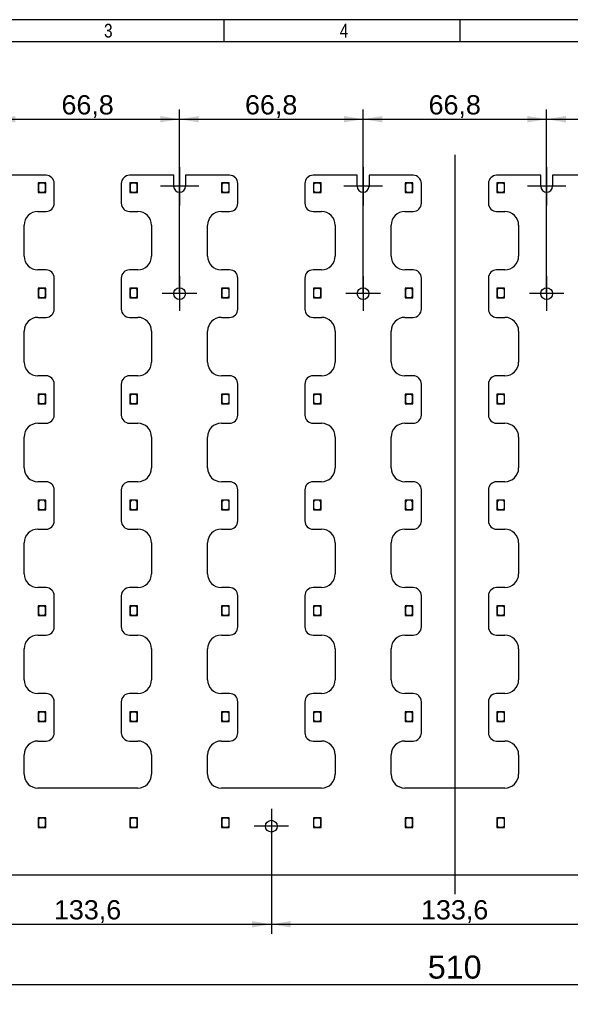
# Model space of a CAD drawing. Header units: millimetres. Extents: x 16 to 406, y 5 to 285.
# Tile 4 of 8: x 111 to 211, y 105 to 285. Entities that reach past the tile are written whole.
import ezdxf
from ezdxf.enums import TextEntityAlignment as Align
from ezdxf.lldxf.tags import DXFTag

# ---------------------------------------------------------------- set-up
doc = ezdxf.new("R2010")
doc.units = ezdxf.units.MM
for name, color, linetype in [('10', 7, 'Continuous'), ('Default', 7, 'Continuous'), ('RECLED_510X255MM', 7, 'Continuous')]:
    doc.layers.add(name, color=color, linetype=linetype)
doc.styles.add('SEACAD_Arial', font='arial.ttf')
tags = doc.linetypes.add('CENTER2', pattern=[28.575, 19.05, -3.175, 3.175, -3.175]).pattern_tags.tags
tags[10:11] = [DXFTag(74, 4), DXFTag(75, 0), DXFTag(340, '0'), DXFTag(46, 0.0), DXFTag(50, 0.0), DXFTag(44, 0.0), DXFTag(45, 0.0)]
tags[8:9] = [DXFTag(74, 4), DXFTag(75, 0), DXFTag(340, '0'), DXFTag(46, 0.0), DXFTag(50, 0.0), DXFTag(44, 0.0), DXFTag(45, 0.0)]
tags[6:7] = [DXFTag(74, 4), DXFTag(75, 0), DXFTag(340, '0'), DXFTag(46, 0.0), DXFTag(50, 0.0), DXFTag(44, 0.0), DXFTag(45, 0.0)]
tags[4:5] = [DXFTag(74, 4), DXFTag(75, 0), DXFTag(340, '0'), DXFTag(46, 0.0), DXFTag(50, 0.0), DXFTag(44, 0.0), DXFTag(45, 0.0)]
doc.dimstyles.new('ISO', dxfattribs={"dimtxt": 3.5, "dimasz": 3.5, "dimexe": 1.75, "dimexo": 0, "dimgap": 0.875, "dimtad": 1, "dimlfac": 2, "dimtxsty": 'SEACAD_Arial', "dimblk1": '_SE_FILLED', "dimblk2": '_SE_FILLED', "dimsah": 1, "dimcen": 1.75, "dimadec": 0, "dimazin": 0, "dimtfac": 0.5, "dimtdec": 3, "dimtmove": 0, "dimatfit": 3, "dimfxl": 1, "dimarcsym": 0})

# ---------------------------------------------------------------- blocks, each defined once
blk = doc.blocks.new('SEANNOT_GROUP2')
at = {"layer": 'Default', "color": 7, "linetype": 'CENTER2'}
for p, q in [((140.19, 257.76), (140.19, 250.76)), ((143.69, 254.26), (136.69, 254.26))]:
    blk.add_line(p, q, dxfattribs=at)
blk = doc.blocks.new('SEANNOT_GROUP3')
at = {"layer": 'Default', "color": 7, "linetype": 'CENTER2'}
for p, q in [((173.59, 257.76), (173.59, 250.76)), ((177.09, 254.26), (170.09, 254.26))]:
    blk.add_line(p, q, dxfattribs=at)
blk = doc.blocks.new('SEANNOT_GROUP4')
at = {"layer": 'Default', "color": 7, "linetype": 'CENTER2'}
for p, q in [((206.99, 257.76), (206.99, 250.76)), ((210.49, 254.26), (203.49, 254.26))]:
    blk.add_line(p, q, dxfattribs=at)
blk = doc.blocks.new('SEANNOT_GROUP9')
at = {"layer": 'Default', "color": 7, "linetype": 'CENTER2'}
for p, q in [((156.89, 140.99), (156.89, 134.69)), ((160.04, 137.84), (153.74, 137.84))]:
    blk.add_line(p, q, dxfattribs=at)
blk = doc.blocks.new('SEANNOT_GROUP15')
at = {"layer": 'Default', "color": 7, "linetype": 'CENTER2'}
for p, q in [((206.99, 237.89), (206.99, 231.59)), ((210.14, 234.74), (203.84, 234.74))]:
    blk.add_line(p, q, dxfattribs=at)
blk = doc.blocks.new('SEANNOT_GROUP16')
at = {"layer": 'Default', "color": 7, "linetype": 'CENTER2'}
for p, q in [((173.59, 237.89), (173.59, 231.59)), ((176.74, 234.74), (170.44, 234.74))]:
    blk.add_line(p, q, dxfattribs=at)
blk = doc.blocks.new('SEANNOT_GROUP17')
at = {"layer": 'Default', "color": 7, "linetype": 'CENTER2'}
for p, q in [((140.19, 237.89), (140.19, 231.59)), ((143.34, 234.74), (137.04, 234.74))]:
    blk.add_line(p, q, dxfattribs=at)
blk = doc.blocks.new('SEANNOT_GROUP20')
at = {"layer": 'Default', "color": 7, "linetype": 'CENTER2'}
blk.add_line((190.29, 260), (190.29, 125.48), dxfattribs=at)
blk = doc.blocks.new('SE1')
at = {"layer": 'RECLED_510X255MM', "color": 7, "linetype": 'Continuous'}
for p, q in [((115.89, 256.26), (107.87, 256.26)), ((139.12, 256.26), (131.09, 256.26)), ((139.12, 254.26), (139.12, 256.26)), ((149.29, 256.26), (141.27, 256.26)), ((141.27, 256.26), (141.27, 254.26)), ((172.52, 256.26), (164.49, 256.26)), ((172.52, 254.26), (172.52, 256.26)), ((182.69, 256.26), (174.67, 256.26)), ((174.67, 256.26), (174.67, 254.26)), ((205.92, 256.26), (197.89, 256.26)), ((205.92, 254.26), (205.92, 256.26)), ((216.09, 256.26), (208.07, 256.26)), ((208.07, 256.26), (208.07, 254.26)), ((114.69, 254.89), (114.44, 254.89)), ((114.44, 254.89), (114.44, 254.64)), ((114.44, 254.64), (114.69, 254.89)), ((114.44, 254.64), (114.44, 253.14)), ((114.74, 254.84), (114.49, 254.59)), ((114.49, 254.59), (114.49, 253.44)), ((115.84, 254.89), (114.69, 254.89)), ((115.54, 254.84), (114.74, 254.84)), ((115.79, 254.59), (115.54, 254.84)), ((115.79, 253.44), (115.79, 254.59)), ((115.84, 253.14), (115.84, 254.89)), ((117.39, 251.19), (117.39, 254.76)), ((129.59, 254.76), (129.59, 251.19)), ((131.39, 254.89), (131.14, 254.89)), ((131.14, 254.89), (131.14, 254.64)), ((131.14, 254.64), (131.39, 254.89)), ((131.14, 254.64), (131.14, 253.14)), ((131.44, 254.84), (131.19, 254.59)), ((131.19, 254.59), (131.19, 253.44)), ((132.54, 254.89), (131.39, 254.89)), ((132.24, 254.84), (131.44, 254.84)), ((132.49, 254.59), (132.24, 254.84)), ((132.49, 253.44), (132.49, 254.59)), ((132.54, 253.14), (132.54, 254.89)), ((148.09, 254.89), (147.84, 254.89)), ((147.84, 254.89), (147.84, 254.64)), ((147.84, 254.64), (148.09, 254.89)), ((147.84, 254.64), (147.84, 253.14)), ((148.14, 254.84), (147.89, 254.59)), ((147.89, 254.59), (147.89, 253.44)), ((149.24, 254.89), (148.09, 254.89)), ((148.94, 254.84), (148.14, 254.84)), ((149.19, 254.59), (148.94, 254.84)), ((149.19, 253.44), (149.19, 254.59)), ((149.24, 253.14), (149.24, 254.89)), ((150.79, 251.19), (150.79, 254.76)), ((162.99, 254.76), (162.99, 251.19)), ((164.79, 254.89), (164.54, 254.89)), ((164.54, 254.89), (164.54, 254.64)), ((164.54, 254.64), (164.79, 254.89)), ((164.54, 254.64), (164.54, 253.14)), ((164.84, 254.84), (164.59, 254.59)), ((164.59, 254.59), (164.59, 253.44)), ((165.94, 254.89), (164.79, 254.89)), ((165.64, 254.84), (164.84, 254.84)), ((165.89, 254.59), (165.64, 254.84)), ((165.89, 253.44), (165.89, 254.59)), ((165.94, 253.14), (165.94, 254.89)), ((181.49, 254.89), (181.24, 254.89)), ((181.24, 254.89), (181.24, 254.64)), ((181.24, 254.64), (181.49, 254.89)), ((181.24, 254.64), (181.24, 253.14)), ((181.54, 254.84), (181.29, 254.59)), ((181.29, 254.59), (181.29, 253.44)), ((182.64, 254.89), (181.49, 254.89)), ((182.34, 254.84), (181.54, 254.84)), ((182.59, 254.59), (182.34, 254.84)), ((182.59, 253.44), (182.59, 254.59)), ((182.64, 253.14), (182.64, 254.89)), ((184.19, 251.19), (184.19, 254.76)), ((196.39, 254.76), (196.39, 251.19)), ((198.19, 254.89), (197.94, 254.89)), ((197.94, 254.89), (197.94, 254.64)), ((197.94, 254.64), (198.19, 254.89)), ((197.94, 254.64), (197.94, 253.14)), ((198.24, 254.84), (197.99, 254.59)), ((197.99, 254.59), (197.99, 253.44)), ((199.34, 254.89), (198.19, 254.89)), ((199.04, 254.84), (198.24, 254.84)), ((199.29, 254.59), (199.04, 254.84)), ((199.29, 253.44), (199.29, 254.59)), ((199.34, 253.14), (199.34, 254.89)), ((114.44, 253.14), (115.84, 253.14)), ((114.49, 253.44), (114.74, 253.19)), ((114.74, 253.19), (115.54, 253.19)), ((115.54, 253.19), (115.79, 253.44)), ((131.14, 253.14), (132.54, 253.14)), ((131.19, 253.44), (131.44, 253.19)), ((131.44, 253.19), (132.24, 253.19)), ((132.24, 253.19), (132.49, 253.44)), ((147.84, 253.14), (149.24, 253.14)), ((147.89, 253.44), (148.14, 253.19)), ((148.14, 253.19), (148.94, 253.19)), ((148.94, 253.19), (149.19, 253.44)), ((164.54, 253.14), (165.94, 253.14)), ((164.59, 253.44), (164.84, 253.19)), ((164.84, 253.19), (165.64, 253.19)), ((165.64, 253.19), (165.89, 253.44)), ((181.24, 253.14), (182.64, 253.14)), ((181.29, 253.44), (181.54, 253.19)), ((181.54, 253.19), (182.34, 253.19)), ((182.34, 253.19), (182.59, 253.44)), ((197.94, 253.14), (199.34, 253.14)), ((197.99, 253.44), (198.24, 253.19)), ((198.24, 253.19), (199.04, 253.19)), ((199.04, 253.19), (199.29, 253.44)), ((114.39, 249.69), (115.89, 249.69)), ((131.09, 249.69), (132.59, 249.69)), ((147.79, 249.69), (149.29, 249.69)), ((164.49, 249.69), (165.99, 249.69)), ((181.19, 249.69), (182.69, 249.69)), ((197.89, 249.69), (199.39, 249.69)), ((111.89, 241.56), (111.89, 247.19)), ((135.09, 247.19), (135.09, 241.56)), ((145.29, 241.56), (145.29, 247.19)), ((168.49, 247.19), (168.49, 241.56)), ((178.69, 241.56), (178.69, 247.19)), ((201.89, 247.19), (201.89, 241.56)), ((115.89, 239.06), (114.39, 239.06)), ((132.59, 239.06), (131.09, 239.06)), ((149.29, 239.06), (147.79, 239.06)), ((165.99, 239.06), (164.49, 239.06)), ((182.69, 239.06), (181.19, 239.06)), ((199.39, 239.06), (197.89, 239.06)), ((117.39, 231.92), (117.39, 237.56)), ((129.59, 237.56), (129.59, 231.92)), ((150.79, 231.92), (150.79, 237.56)), ((162.99, 237.56), (162.99, 231.92)), ((184.19, 231.92), (184.19, 237.56)), ((196.39, 237.56), (196.39, 231.92)), ((114.69, 235.72), (114.44, 235.72)), ((114.44, 235.72), (114.44, 235.47)), ((114.44, 235.47), (114.69, 235.72)), ((114.44, 235.47), (114.44, 233.97)), ((114.74, 235.67), (114.49, 235.42)), ((114.49, 235.42), (114.49, 234.27)), ((115.84, 235.72), (114.69, 235.72)), ((115.54, 235.67), (114.74, 235.67)), ((115.79, 235.42), (115.54, 235.67)), ((115.79, 234.27), (115.79, 235.42)), ((115.84, 233.97), (115.84, 235.72)), ((131.39, 235.72), (131.14, 235.72)), ((131.14, 235.72), (131.14, 235.47)), ((131.14, 235.47), (131.39, 235.72)), ((131.14, 235.47), (131.14, 233.97)), ((131.44, 235.67), (131.19, 235.42)), ((131.19, 235.42), (131.19, 234.27)), ((132.54, 235.72), (131.39, 235.72)), ((132.24, 235.67), (131.44, 235.67)), ((132.49, 235.42), (132.24, 235.67)), ((132.49, 234.27), (132.49, 235.42)), ((132.54, 233.97), (132.54, 235.72)), ((148.09, 235.72), (147.84, 235.72)), ((147.84, 235.72), (147.84, 235.47)), ((147.84, 235.47), (148.09, 235.72)), ((147.84, 235.47), (147.84, 233.97)), ((148.14, 235.67), (147.89, 235.42)), ((147.89, 235.42), (147.89, 234.27)), ((149.24, 235.72), (148.09, 235.72)), ((148.94, 235.67), (148.14, 235.67)), ((149.19, 235.42), (148.94, 235.67)), ((149.19, 234.27), (149.19, 235.42)), ((149.24, 233.97), (149.24, 235.72)), ((164.79, 235.72), (164.54, 235.72)), ((164.54, 235.72), (164.54, 235.47)), ((164.54, 235.47), (164.79, 235.72)), ((164.54, 235.47), (164.54, 233.97)), ((164.84, 235.67), (164.59, 235.42)), ((164.59, 235.42), (164.59, 234.27)), ((165.94, 235.72), (164.79, 235.72)), ((165.64, 235.67), (164.84, 235.67)), ((165.89, 235.42), (165.64, 235.67)), ((165.89, 234.27), (165.89, 235.42)), ((165.94, 233.97), (165.94, 235.72)), ((181.49, 235.72), (181.24, 235.72)), ((181.24, 235.72), (181.24, 235.47)), ((181.24, 235.47), (181.49, 235.72)), ((181.24, 235.47), (181.24, 233.97)), ((181.54, 235.67), (181.29, 235.42)), ((181.29, 235.42), (181.29, 234.27)), ((182.64, 235.72), (181.49, 235.72)), ((182.34, 235.67), (181.54, 235.67)), ((182.59, 235.42), (182.34, 235.67)), ((182.59, 234.27), (182.59, 235.42)), ((182.64, 233.97), (182.64, 235.72)), ((198.19, 235.72), (197.94, 235.72)), ((197.94, 235.72), (197.94, 235.47)), ((197.94, 235.47), (198.19, 235.72)), ((197.94, 235.47), (197.94, 233.97)), ((198.24, 235.67), (197.99, 235.42)), ((197.99, 235.42), (197.99, 234.27)), ((199.34, 235.72), (198.19, 235.72)), ((199.04, 235.67), (198.24, 235.67)), ((199.29, 235.42), (199.04, 235.67)), ((199.29, 234.27), (199.29, 235.42)), ((199.34, 233.97), (199.34, 235.72)), ((114.44, 233.97), (115.84, 233.97)), ((114.49, 234.27), (114.74, 234.02)), ((114.74, 234.02), (115.54, 234.02)), ((115.54, 234.02), (115.79, 234.27)), ((131.14, 233.97), (132.54, 233.97)), ((131.19, 234.27), (131.44, 234.02)), ((131.44, 234.02), (132.24, 234.02)), ((132.24, 234.02), (132.49, 234.27)), ((147.84, 233.97), (149.24, 233.97)), ((147.89, 234.27), (148.14, 234.02)), ((148.14, 234.02), (148.94, 234.02)), ((148.94, 234.02), (149.19, 234.27)), ((164.54, 233.97), (165.94, 233.97)), ((164.59, 234.27), (164.84, 234.02)), ((164.84, 234.02), (165.64, 234.02)), ((165.64, 234.02), (165.89, 234.27)), ((181.24, 233.97), (182.64, 233.97)), ((181.29, 234.27), (181.54, 234.02)), ((181.54, 234.02), (182.34, 234.02)), ((182.34, 234.02), (182.59, 234.27)), ((197.94, 233.97), (199.34, 233.97)), ((197.99, 234.27), (198.24, 234.02)), ((198.24, 234.02), (199.04, 234.02)), ((199.04, 234.02), (199.29, 234.27)), ((114.39, 230.42), (115.89, 230.42)), ((131.09, 230.42), (132.59, 230.42)), ((147.79, 230.42), (149.29, 230.42)), ((164.49, 230.42), (165.99, 230.42)), ((181.19, 230.42), (182.69, 230.42)), ((197.89, 230.42), (199.39, 230.42)), ((111.89, 222.29), (111.89, 227.92)), ((135.09, 227.92), (135.09, 222.29)), ((145.29, 222.29), (145.29, 227.92)), ((168.49, 227.92), (168.49, 222.29)), ((178.69, 222.29), (178.69, 227.92)), ((201.89, 227.92), (201.89, 222.29)), ((115.89, 219.79), (114.39, 219.79)), ((132.59, 219.79), (131.09, 219.79)), ((149.29, 219.79), (147.79, 219.79)), ((165.99, 219.79), (164.49, 219.79)), ((182.69, 219.79), (181.19, 219.79)), ((199.39, 219.79), (197.89, 219.79)), ((117.39, 212.65), (117.39, 218.29)), ((129.59, 218.29), (129.59, 212.65)), ((150.79, 212.65), (150.79, 218.29)), ((162.99, 218.29), (162.99, 212.65)), ((184.19, 212.65), (184.19, 218.29)), ((196.39, 218.29), (196.39, 212.65)), ((114.69, 216.45), (114.44, 216.45)), ((114.44, 216.45), (114.44, 216.2)), ((114.44, 216.2), (114.69, 216.45)), ((114.44, 216.2), (114.44, 214.7)), ((114.74, 216.4), (114.49, 216.15)), ((114.49, 216.15), (114.49, 215)), ((114.49, 215), (114.74, 214.75)), ((115.84, 216.45), (114.69, 216.45)), ((115.54, 216.4), (114.74, 216.4)), ((115.79, 216.15), (115.54, 216.4)), ((115.54, 214.75), (115.79, 215)), ((115.79, 215), (115.79, 216.15)), ((115.84, 214.7), (115.84, 216.45)), ((131.39, 216.45), (131.14, 216.45)), ((131.14, 216.45), (131.14, 216.2)), ((131.14, 216.2), (131.39, 216.45)), ((131.14, 216.2), (131.14, 214.7)), ((131.44, 216.4), (131.19, 216.15)), ((131.19, 216.15), (131.19, 215)), ((131.19, 215), (131.44, 214.75)), ((132.54, 216.45), (131.39, 216.45)), ((132.24, 216.4), (131.44, 216.4)), ((132.49, 216.15), (132.24, 216.4)), ((132.24, 214.75), (132.49, 215)), ((132.49, 215), (132.49, 216.15)), ((132.54, 214.7), (132.54, 216.45)), ((148.09, 216.45), (147.84, 216.45)), ((147.84, 216.45), (147.84, 216.2)), ((147.84, 216.2), (148.09, 216.45)), ((147.84, 216.2), (147.84, 214.7)), ((148.14, 216.4), (147.89, 216.15)), ((147.89, 216.15), (147.89, 215)), ((147.89, 215), (148.14, 214.75)), ((149.24, 216.45), (148.09, 216.45)), ((148.94, 216.4), (148.14, 216.4)), ((149.19, 216.15), (148.94, 216.4)), ((148.94, 214.75), (149.19, 215)), ((149.19, 215), (149.19, 216.15)), ((149.24, 214.7), (149.24, 216.45)), ((164.79, 216.45), (164.54, 216.45)), ((164.54, 216.45), (164.54, 216.2)), ((164.54, 216.2), (164.79, 216.45)), ((164.54, 216.2), (164.54, 214.7)), ((164.84, 216.4), (164.59, 216.15)), ((164.59, 216.15), (164.59, 215)), ((164.59, 215), (164.84, 214.75)), ((165.94, 216.45), (164.79, 216.45)), ((165.64, 216.4), (164.84, 216.4)), ((165.89, 216.15), (165.64, 216.4)), ((165.64, 214.75), (165.89, 215)), ((165.89, 215), (165.89, 216.15)), ((165.94, 214.7), (165.94, 216.45)), ((181.49, 216.45), (181.24, 216.45)), ((181.24, 216.45), (181.24, 216.2)), ((181.24, 216.2), (181.49, 216.45)), ((181.24, 216.2), (181.24, 214.7)), ((181.54, 216.4), (181.29, 216.15)), ((181.29, 216.15), (181.29, 215)), ((181.29, 215), (181.54, 214.75)), ((182.64, 216.45), (181.49, 216.45)), ((182.34, 216.4), (181.54, 216.4)), ((182.59, 216.15), (182.34, 216.4)), ((182.34, 214.75), (182.59, 215)), ((182.59, 215), (182.59, 216.15)), ((182.64, 214.7), (182.64, 216.45)), ((198.19, 216.45), (197.94, 216.45)), ((197.94, 216.45), (197.94, 216.2)), ((197.94, 216.2), (198.19, 216.45)), ((197.94, 216.2), (197.94, 214.7)), ((198.24, 216.4), (197.99, 216.15)), ((197.99, 216.15), (197.99, 215)), ((197.99, 215), (198.24, 214.75)), ((199.34, 216.45), (198.19, 216.45)), ((199.04, 216.4), (198.24, 216.4)), ((199.29, 216.15), (199.04, 216.4)), ((199.04, 214.75), (199.29, 215)), ((199.29, 215), (199.29, 216.15)), ((199.34, 214.7), (199.34, 216.45)), ((114.44, 214.7), (115.84, 214.7)), ((114.74, 214.75), (115.54, 214.75)), ((131.14, 214.7), (132.54, 214.7)), ((131.44, 214.75), (132.24, 214.75)), ((147.84, 214.7), (149.24, 214.7)), ((148.14, 214.75), (148.94, 214.75)), ((164.54, 214.7), (165.94, 214.7)), ((164.84, 214.75), (165.64, 214.75)), ((181.24, 214.7), (182.64, 214.7)), ((181.54, 214.75), (182.34, 214.75)), ((197.94, 214.7), (199.34, 214.7)), ((198.24, 214.75), (199.04, 214.75)), ((114.39, 211.15), (115.89, 211.15)), ((131.09, 211.15), (132.59, 211.15)), ((147.79, 211.15), (149.29, 211.15)), ((164.49, 211.15), (165.99, 211.15)), ((181.19, 211.15), (182.69, 211.15)), ((197.89, 211.15), (199.39, 211.15)), ((111.89, 203.02), (111.89, 208.65)), ((135.09, 208.65), (135.09, 203.02)), ((145.29, 203.02), (145.29, 208.65)), ((168.49, 208.65), (168.49, 203.02)), ((178.69, 203.02), (178.69, 208.65)), ((201.89, 208.65), (201.89, 203.02)), ((115.89, 200.52), (114.39, 200.52)), ((117.39, 193.38), (117.39, 199.02)), ((129.59, 199.02), (129.59, 193.38)), ((132.59, 200.52), (131.09, 200.52)), ((149.29, 200.52), (147.79, 200.52)), ((150.79, 193.38), (150.79, 199.02)), ((162.99, 199.02), (162.99, 193.38)), ((165.99, 200.52), (164.49, 200.52)), ((182.69, 200.52), (181.19, 200.52)), ((184.19, 193.38), (184.19, 199.02)), ((196.39, 199.02), (196.39, 193.38)), ((199.39, 200.52), (197.89, 200.52)), ((114.69, 197.18), (114.44, 197.18)), ((114.44, 197.18), (114.44, 196.93)), ((114.44, 196.93), (114.69, 197.18)), ((114.74, 197.13), (114.49, 196.88)), ((115.84, 197.18), (114.69, 197.18)), ((115.54, 197.13), (114.74, 197.13)), ((115.79, 196.88), (115.54, 197.13)), ((115.84, 195.43), (115.84, 197.18)), ((131.39, 197.18), (131.14, 197.18)), ((131.14, 197.18), (131.14, 196.93)), ((131.14, 196.93), (131.39, 197.18)), ((131.44, 197.13), (131.19, 196.88)), ((132.54, 197.18), (131.39, 197.18)), ((132.24, 197.13), (131.44, 197.13)), ((132.49, 196.88), (132.24, 197.13)), ((132.54, 195.43), (132.54, 197.18)), ((148.09, 197.18), (147.84, 197.18)), ((147.84, 197.18), (147.84, 196.93)), ((147.84, 196.93), (148.09, 197.18)), ((148.14, 197.13), (147.89, 196.88)), ((149.24, 197.18), (148.09, 197.18)), ((148.94, 197.13), (148.14, 197.13)), ((149.19, 196.88), (148.94, 197.13)), ((149.24, 195.43), (149.24, 197.18)), ((164.79, 197.18), (164.54, 197.18)), ((164.54, 197.18), (164.54, 196.93)), ((164.54, 196.93), (164.79, 197.18)), ((164.84, 197.13), (164.59, 196.88)), ((165.94, 197.18), (164.79, 197.18)), ((165.64, 197.13), (164.84, 197.13)), ((165.89, 196.88), (165.64, 197.13)), ((165.94, 195.43), (165.94, 197.18)), ((181.49, 197.18), (181.24, 197.18)), ((181.24, 197.18), (181.24, 196.93)), ((181.24, 196.93), (181.49, 197.18)), ((181.54, 197.13), (181.29, 196.88)), ((182.64, 197.18), (181.49, 197.18)), ((182.34, 197.13), (181.54, 197.13)), ((182.59, 196.88), (182.34, 197.13)), ((182.64, 195.43), (182.64, 197.18)), ((198.19, 197.18), (197.94, 197.18)), ((197.94, 197.18), (197.94, 196.93)), ((197.94, 196.93), (198.19, 197.18)), ((198.24, 197.13), (197.99, 196.88)), ((199.34, 197.18), (198.19, 197.18)), ((199.04, 197.13), (198.24, 197.13)), ((199.29, 196.88), (199.04, 197.13)), ((199.34, 195.43), (199.34, 197.18)), ((114.44, 196.93), (114.44, 195.43)), ((114.44, 195.43), (115.84, 195.43)), ((114.49, 196.88), (114.49, 195.73)), ((114.49, 195.73), (114.74, 195.48)), ((114.74, 195.48), (115.54, 195.48)), ((115.54, 195.48), (115.79, 195.73)), ((115.79, 195.73), (115.79, 196.88)), ((131.14, 196.93), (131.14, 195.43)), ((131.14, 195.43), (132.54, 195.43)), ((131.19, 196.88), (131.19, 195.73)), ((131.19, 195.73), (131.44, 195.48)), ((131.44, 195.48), (132.24, 195.48)), ((132.24, 195.48), (132.49, 195.73)), ((132.49, 195.73), (132.49, 196.88)), ((147.84, 196.93), (147.84, 195.43)), ((147.84, 195.43), (149.24, 195.43)), ((147.89, 196.88), (147.89, 195.73)), ((147.89, 195.73), (148.14, 195.48)), ((148.14, 195.48), (148.94, 195.48)), ((148.94, 195.48), (149.19, 195.73)), ((149.19, 195.73), (149.19, 196.88)), ((164.54, 196.93), (164.54, 195.43)), ((164.54, 195.43), (165.94, 195.43)), ((164.59, 196.88), (164.59, 195.73)), ((164.59, 195.73), (164.84, 195.48)), ((164.84, 195.48), (165.64, 195.48)), ((165.64, 195.48), (165.89, 195.73)), ((165.89, 195.73), (165.89, 196.88)), ((181.24, 196.93), (181.24, 195.43)), ((181.24, 195.43), (182.64, 195.43)), ((181.29, 196.88), (181.29, 195.73)), ((181.29, 195.73), (181.54, 195.48)), ((181.54, 195.48), (182.34, 195.48)), ((182.34, 195.48), (182.59, 195.73)), ((182.59, 195.73), (182.59, 196.88)), ((197.94, 196.93), (197.94, 195.43)), ((197.94, 195.43), (199.34, 195.43)), ((197.99, 196.88), (197.99, 195.73)), ((197.99, 195.73), (198.24, 195.48)), ((198.24, 195.48), (199.04, 195.48)), ((199.04, 195.48), (199.29, 195.73)), ((199.29, 195.73), (199.29, 196.88)), ((114.39, 191.88), (115.89, 191.88)), ((131.09, 191.88), (132.59, 191.88)), ((147.79, 191.88), (149.29, 191.88)), ((164.49, 191.88), (165.99, 191.88)), ((181.19, 191.88), (182.69, 191.88)), ((197.89, 191.88), (199.39, 191.88)), ((111.89, 183.75), (111.89, 189.38)), ((135.09, 189.38), (135.09, 183.75)), ((145.29, 183.75), (145.29, 189.38)), ((168.49, 189.38), (168.49, 183.75)), ((178.69, 183.75), (178.69, 189.38)), ((201.89, 189.38), (201.89, 183.75)), ((115.89, 181.25), (114.39, 181.25)), ((132.59, 181.25), (131.09, 181.25)), ((149.29, 181.25), (147.79, 181.25)), ((165.99, 181.25), (164.49, 181.25)), ((182.69, 181.25), (181.19, 181.25)), ((199.39, 181.25), (197.89, 181.25)), ((117.39, 174.11), (117.39, 179.75)), ((129.59, 179.75), (129.59, 174.11)), ((150.79, 174.11), (150.79, 179.75)), ((162.99, 179.75), (162.99, 174.11)), ((184.19, 174.11), (184.19, 179.75)), ((196.39, 179.75), (196.39, 174.11)), ((114.69, 177.91), (114.44, 177.91)), ((114.44, 177.91), (114.44, 177.66)), ((114.44, 177.66), (114.69, 177.91)), ((114.44, 177.66), (114.44, 176.16)), ((114.74, 177.86), (114.49, 177.61)), ((114.49, 177.61), (114.49, 176.46)), ((115.84, 177.91), (114.69, 177.91)), ((115.54, 177.86), (114.74, 177.86)), ((115.79, 177.61), (115.54, 177.86)), ((115.79, 176.46), (115.79, 177.61)), ((115.84, 176.16), (115.84, 177.91)), ((131.39, 177.91), (131.14, 177.91)), ((131.14, 177.91), (131.14, 177.66)), ((131.14, 177.66), (131.39, 177.91)), ((131.14, 177.66), (131.14, 176.16)), ((131.44, 177.86), (131.19, 177.61)), ((131.19, 177.61), (131.19, 176.46)), ((132.54, 177.91), (131.39, 177.91)), ((132.24, 177.86), (131.44, 177.86)), ((132.49, 177.61), (132.24, 177.86)), ((132.49, 176.46), (132.49, 177.61)), ((132.54, 176.16), (132.54, 177.91)), ((148.09, 177.91), (147.84, 177.91)), ((147.84, 177.91), (147.84, 177.66)), ((147.84, 177.66), (148.09, 177.91)), ((147.84, 177.66), (147.84, 176.16)), ((148.14, 177.86), (147.89, 177.61)), ((147.89, 177.61), (147.89, 176.46)), ((149.24, 177.91), (148.09, 177.91)), ((148.94, 177.86), (148.14, 177.86)), ((149.19, 177.61), (148.94, 177.86)), ((149.19, 176.46), (149.19, 177.61)), ((149.24, 176.16), (149.24, 177.91)), ((164.79, 177.91), (164.54, 177.91)), ((164.54, 177.91), (164.54, 177.66)), ((164.54, 177.66), (164.79, 177.91)), ((164.54, 177.66), (164.54, 176.16)), ((164.84, 177.86), (164.59, 177.61)), ((164.59, 177.61), (164.59, 176.46)), ((165.94, 177.91), (164.79, 177.91)), ((165.64, 177.86), (164.84, 177.86)), ((165.89, 177.61), (165.64, 177.86)), ((165.89, 176.46), (165.89, 177.61)), ((165.94, 176.16), (165.94, 177.91)), ((181.49, 177.91), (181.24, 177.91)), ((181.24, 177.91), (181.24, 177.66)), ((181.24, 177.66), (181.49, 177.91)), ((181.24, 177.66), (181.24, 176.16)), ((181.54, 177.86), (181.29, 177.61)), ((181.29, 177.61), (181.29, 176.46)), ((182.64, 177.91), (181.49, 177.91)), ((182.34, 177.86), (181.54, 177.86)), ((182.59, 177.61), (182.34, 177.86)), ((182.59, 176.46), (182.59, 177.61)), ((182.64, 176.16), (182.64, 177.91)), ((198.19, 177.91), (197.94, 177.91)), ((197.94, 177.91), (197.94, 177.66)), ((197.94, 177.66), (198.19, 177.91)), ((197.94, 177.66), (197.94, 176.16)), ((198.24, 177.86), (197.99, 177.61)), ((197.99, 177.61), (197.99, 176.46)), ((199.34, 177.91), (198.19, 177.91)), ((199.04, 177.86), (198.24, 177.86)), ((199.29, 177.61), (199.04, 177.86)), ((199.29, 176.46), (199.29, 177.61)), ((199.34, 176.16), (199.34, 177.91)), ((114.44, 176.16), (115.84, 176.16)), ((114.49, 176.46), (114.74, 176.21)), ((114.74, 176.21), (115.54, 176.21)), ((115.54, 176.21), (115.79, 176.46)), ((131.14, 176.16), (132.54, 176.16)), ((131.19, 176.46), (131.44, 176.21)), ((131.44, 176.21), (132.24, 176.21)), ((132.24, 176.21), (132.49, 176.46)), ((147.84, 176.16), (149.24, 176.16)), ((147.89, 176.46), (148.14, 176.21)), ((148.14, 176.21), (148.94, 176.21)), ((148.94, 176.21), (149.19, 176.46)), ((164.54, 176.16), (165.94, 176.16)), ((164.59, 176.46), (164.84, 176.21)), ((164.84, 176.21), (165.64, 176.21)), ((165.64, 176.21), (165.89, 176.46)), ((181.24, 176.16), (182.64, 176.16)), ((181.29, 176.46), (181.54, 176.21)), ((181.54, 176.21), (182.34, 176.21)), ((182.34, 176.21), (182.59, 176.46)), ((197.94, 176.16), (199.34, 176.16)), ((197.99, 176.46), (198.24, 176.21)), ((198.24, 176.21), (199.04, 176.21)), ((199.04, 176.21), (199.29, 176.46)), ((114.39, 172.61), (115.89, 172.61)), ((131.09, 172.61), (132.59, 172.61)), ((147.79, 172.61), (149.29, 172.61)), ((164.49, 172.61), (165.99, 172.61)), ((181.19, 172.61), (182.69, 172.61)), ((197.89, 172.61), (199.39, 172.61)), ((111.89, 164.48), (111.89, 170.11)), ((135.09, 170.11), (135.09, 164.48)), ((145.29, 164.48), (145.29, 170.11)), ((168.49, 170.11), (168.49, 164.48)), ((178.69, 164.48), (178.69, 170.11)), ((201.89, 170.11), (201.89, 164.48)), ((115.89, 161.98), (114.39, 161.98)), ((132.59, 161.98), (131.09, 161.98)), ((149.29, 161.98), (147.79, 161.98)), ((165.99, 161.98), (164.49, 161.98)), ((182.69, 161.98), (181.19, 161.98)), ((199.39, 161.98), (197.89, 161.98)), ((117.39, 154.84), (117.39, 160.48)), ((129.59, 160.48), (129.59, 154.84)), ((150.79, 154.84), (150.79, 160.48)), ((162.99, 160.48), (162.99, 154.84)), ((184.19, 154.84), (184.19, 160.48)), ((196.39, 160.48), (196.39, 154.84)), ((114.69, 158.64), (114.44, 158.64)), ((114.44, 158.64), (114.44, 158.39)), ((114.44, 158.39), (114.69, 158.64)), ((114.44, 158.39), (114.44, 156.89)), ((114.74, 158.59), (114.49, 158.34)), ((114.49, 158.34), (114.49, 157.19)), ((115.84, 158.64), (114.69, 158.64)), ((115.54, 158.59), (114.74, 158.59)), ((115.79, 158.34), (115.54, 158.59)), ((115.79, 157.19), (115.79, 158.34)), ((115.84, 156.89), (115.84, 158.64)), ((131.39, 158.64), (131.14, 158.64)), ((131.14, 158.64), (131.14, 158.39)), ((131.14, 158.39), (131.39, 158.64)), ((131.14, 158.39), (131.14, 156.89)), ((131.44, 158.59), (131.19, 158.34)), ((131.19, 158.34), (131.19, 157.19)), ((132.54, 158.64), (131.39, 158.64)), ((132.24, 158.59), (131.44, 158.59)), ((132.49, 158.34), (132.24, 158.59)), ((132.49, 157.19), (132.49, 158.34)), ((132.54, 156.89), (132.54, 158.64)), ((148.09, 158.64), (147.84, 158.64)), ((147.84, 158.64), (147.84, 158.39)), ((147.84, 158.39), (148.09, 158.64)), ((147.84, 158.39), (147.84, 156.89)), ((148.14, 158.59), (147.89, 158.34)), ((147.89, 158.34), (147.89, 157.19)), ((149.24, 158.64), (148.09, 158.64)), ((148.94, 158.59), (148.14, 158.59)), ((149.19, 158.34), (148.94, 158.59)), ((149.19, 157.19), (149.19, 158.34)), ((149.24, 156.89), (149.24, 158.64)), ((164.79, 158.64), (164.54, 158.64)), ((164.54, 158.64), (164.54, 158.39)), ((164.54, 158.39), (164.79, 158.64)), ((164.54, 158.39), (164.54, 156.89)), ((164.84, 158.59), (164.59, 158.34)), ((164.59, 158.34), (164.59, 157.19)), ((165.94, 158.64), (164.79, 158.64)), ((165.64, 158.59), (164.84, 158.59)), ((165.89, 158.34), (165.64, 158.59)), ((165.89, 157.19), (165.89, 158.34)), ((165.94, 156.89), (165.94, 158.64)), ((181.49, 158.64), (181.24, 158.64)), ((181.24, 158.64), (181.24, 158.39)), ((181.24, 158.39), (181.49, 158.64)), ((181.24, 158.39), (181.24, 156.89)), ((181.54, 158.59), (181.29, 158.34)), ((181.29, 158.34), (181.29, 157.19)), ((182.64, 158.64), (181.49, 158.64)), ((182.34, 158.59), (181.54, 158.59)), ((182.59, 158.34), (182.34, 158.59)), ((182.59, 157.19), (182.59, 158.34)), ((182.64, 156.89), (182.64, 158.64)), ((198.19, 158.64), (197.94, 158.64)), ((197.94, 158.64), (197.94, 158.39)), ((197.94, 158.39), (198.19, 158.64)), ((197.94, 158.39), (197.94, 156.89)), ((198.24, 158.59), (197.99, 158.34)), ((197.99, 158.34), (197.99, 157.19)), ((199.34, 158.64), (198.19, 158.64)), ((199.04, 158.59), (198.24, 158.59)), ((199.29, 158.34), (199.04, 158.59)), ((199.29, 157.19), (199.29, 158.34)), ((199.34, 156.89), (199.34, 158.64)), ((114.44, 156.89), (115.84, 156.89)), ((114.49, 157.19), (114.74, 156.94)), ((114.74, 156.94), (115.54, 156.94)), ((115.54, 156.94), (115.79, 157.19)), ((131.14, 156.89), (132.54, 156.89)), ((131.19, 157.19), (131.44, 156.94)), ((131.44, 156.94), (132.24, 156.94)), ((132.24, 156.94), (132.49, 157.19)), ((147.84, 156.89), (149.24, 156.89)), ((147.89, 157.19), (148.14, 156.94)), ((148.14, 156.94), (148.94, 156.94)), ((148.94, 156.94), (149.19, 157.19)), ((164.54, 156.89), (165.94, 156.89)), ((164.59, 157.19), (164.84, 156.94)), ((164.84, 156.94), (165.64, 156.94)), ((165.64, 156.94), (165.89, 157.19)), ((181.24, 156.89), (182.64, 156.89)), ((181.29, 157.19), (181.54, 156.94)), ((181.54, 156.94), (182.34, 156.94)), ((182.34, 156.94), (182.59, 157.19)), ((197.94, 156.89), (199.34, 156.89)), ((197.99, 157.19), (198.24, 156.94)), ((198.24, 156.94), (199.04, 156.94)), ((199.04, 156.94), (199.29, 157.19)), ((114.39, 153.34), (115.89, 153.34)), ((131.09, 153.34), (132.59, 153.34)), ((147.79, 153.34), (149.29, 153.34)), ((164.49, 153.34), (165.99, 153.34)), ((181.19, 153.34), (182.69, 153.34)), ((197.89, 153.34), (199.39, 153.34)), ((111.89, 147.28), (111.89, 150.84)), ((135.09, 150.84), (135.09, 147.28)), ((145.29, 147.28), (145.29, 150.84)), ((168.49, 150.84), (168.49, 147.28)), ((178.69, 147.28), (178.69, 150.84)), ((201.89, 150.84), (201.89, 147.28)), ((132.59, 144.78), (114.39, 144.78)), ((165.99, 144.78), (147.79, 144.78)), ((199.39, 144.78), (181.19, 144.78)), ((114.69, 139.37), (114.44, 139.37)), ((114.44, 139.37), (114.44, 139.12)), ((114.44, 139.12), (114.69, 139.37)), ((114.44, 139.12), (114.44, 137.62)), ((114.74, 139.32), (114.49, 139.07)), ((114.49, 139.07), (114.49, 137.92)), ((115.84, 139.37), (114.69, 139.37)), ((115.54, 139.32), (114.74, 139.32)), ((115.79, 139.07), (115.54, 139.32)), ((115.79, 137.92), (115.79, 139.07)), ((115.84, 137.62), (115.84, 139.37)), ((131.39, 139.37), (131.14, 139.37)), ((131.14, 139.37), (131.14, 139.12)), ((131.14, 139.12), (131.39, 139.37)), ((131.14, 139.12), (131.14, 137.62)), ((131.44, 139.32), (131.19, 139.07)), ((131.19, 139.07), (131.19, 137.92)), ((132.54, 139.37), (131.39, 139.37)), ((132.24, 139.32), (131.44, 139.32)), ((132.49, 139.07), (132.24, 139.32)), ((132.49, 137.92), (132.49, 139.07)), ((132.54, 137.62), (132.54, 139.37)), ((148.09, 139.37), (147.84, 139.37)), ((147.84, 139.37), (147.84, 139.12)), ((147.84, 139.12), (148.09, 139.37)), ((147.84, 139.12), (147.84, 137.62)), ((148.14, 139.32), (147.89, 139.07)), ((147.89, 139.07), (147.89, 137.92)), ((149.24, 139.37), (148.09, 139.37)), ((148.94, 139.32), (148.14, 139.32)), ((149.19, 139.07), (148.94, 139.32)), ((149.19, 137.92), (149.19, 139.07)), ((149.24, 137.62), (149.24, 139.37)), ((164.79, 139.37), (164.54, 139.37)), ((164.54, 139.37), (164.54, 139.12)), ((164.54, 139.12), (164.79, 139.37)), ((164.54, 139.12), (164.54, 137.62)), ((164.84, 139.32), (164.59, 139.07)), ((164.59, 139.07), (164.59, 137.92)), ((165.94, 139.37), (164.79, 139.37)), ((165.64, 139.32), (164.84, 139.32)), ((165.89, 139.07), (165.64, 139.32)), ((165.89, 137.92), (165.89, 139.07)), ((165.94, 137.62), (165.94, 139.37)), ((181.49, 139.37), (181.24, 139.37)), ((181.24, 139.37), (181.24, 139.12)), ((181.24, 139.12), (181.49, 139.37)), ((181.24, 139.12), (181.24, 137.62)), ((181.54, 139.32), (181.29, 139.07)), ((181.29, 139.07), (181.29, 137.92)), ((182.64, 139.37), (181.49, 139.37)), ((182.34, 139.32), (181.54, 139.32)), ((182.59, 139.07), (182.34, 139.32)), ((182.59, 137.92), (182.59, 139.07)), ((182.64, 137.62), (182.64, 139.37)), ((198.19, 139.37), (197.94, 139.37)), ((197.94, 139.37), (197.94, 139.12)), ((197.94, 139.12), (198.19, 139.37)), ((197.94, 139.12), (197.94, 137.62)), ((198.24, 139.32), (197.99, 139.07)), ((197.99, 139.07), (197.99, 137.92)), ((199.34, 139.37), (198.19, 139.37)), ((199.04, 139.32), (198.24, 139.32)), ((199.29, 139.07), (199.04, 139.32)), ((199.29, 137.92), (199.29, 139.07)), ((199.34, 137.62), (199.34, 139.37)), ((114.44, 137.62), (115.84, 137.62)), ((114.49, 137.92), (114.74, 137.67)), ((114.74, 137.67), (115.54, 137.67)), ((115.54, 137.67), (115.79, 137.92)), ((131.14, 137.62), (132.54, 137.62)), ((131.19, 137.92), (131.44, 137.67)), ((131.44, 137.67), (132.24, 137.67)), ((132.24, 137.67), (132.49, 137.92)), ((147.84, 137.62), (149.24, 137.62)), ((147.89, 137.92), (148.14, 137.67)), ((148.14, 137.67), (148.94, 137.67)), ((148.94, 137.67), (149.19, 137.92)), ((164.54, 137.62), (165.94, 137.62)), ((164.59, 137.92), (164.84, 137.67)), ((164.84, 137.67), (165.64, 137.67)), ((165.64, 137.67), (165.89, 137.92)), ((181.24, 137.62), (182.64, 137.62)), ((181.29, 137.92), (181.54, 137.67)), ((181.54, 137.67), (182.34, 137.67)), ((182.34, 137.67), (182.59, 137.92)), ((197.94, 137.62), (199.34, 137.62)), ((197.99, 137.92), (198.24, 137.67)), ((198.24, 137.67), (199.04, 137.67)), ((199.04, 137.67), (199.29, 137.92)), ((67.79, 129.01), (312.8, 129.01))]:
    blk.add_line(p, q, dxfattribs=at)
for centre in [(140.19, 234.74), (173.59, 234.74), (206.99, 234.74), (156.89, 137.84)]:
    blk.add_circle(centre, 1.07, dxfattribs=at)
for centre, radius, start, end in [((115.89, 254.76), 1.5, 0, 90), ((131.09, 254.76), 1.5, 90, 180), ((149.29, 254.76), 1.5, 0, 90), ((164.49, 254.76), 1.5, 90, 180), ((182.69, 254.76), 1.5, 0, 90), ((197.89, 254.76), 1.5, 90, 180), ((140.19, 254.26), 1.08, 180, 0), ((173.59, 254.26), 1.08, 180, 0), ((206.99, 254.26), 1.08, 180, 0), ((115.89, 251.19), 1.5, 270, 0), ((131.09, 251.19), 1.5, 180, 270), ((149.29, 251.19), 1.5, 270, 0), ((164.49, 251.19), 1.5, 180, 270), ((182.69, 251.19), 1.5, 270, 0), ((197.89, 251.19), 1.5, 180, 270), ((114.39, 247.19), 2.5, 90, 180), ((132.59, 247.19), 2.5, 0, 90), ((147.79, 247.19), 2.5, 90, 180), ((165.99, 247.19), 2.5, 0, 90), ((181.19, 247.19), 2.5, 90, 180), ((199.39, 247.19), 2.5, 0, 90), ((114.39, 241.56), 2.5, 180, 270), ((132.59, 241.56), 2.5, 270, 0), ((147.79, 241.56), 2.5, 180, 270), ((165.99, 241.56), 2.5, 270, 0), ((181.19, 241.56), 2.5, 180, 270), ((199.39, 241.56), 2.5, 270, 0), ((115.89, 237.56), 1.5, 0, 90), ((131.09, 237.56), 1.5, 90, 180), ((149.29, 237.56), 1.5, 0, 90), ((164.49, 237.56), 1.5, 90, 180), ((182.69, 237.56), 1.5, 0, 90), ((197.89, 237.56), 1.5, 90, 180), ((115.89, 231.92), 1.5, 270, 0), ((131.09, 231.92), 1.5, 180, 270), ((149.29, 231.92), 1.5, 270, 0), ((164.49, 231.92), 1.5, 180, 270), ((182.69, 231.92), 1.5, 270, 0), ((197.89, 231.92), 1.5, 180, 270), ((114.39, 227.92), 2.5, 90, 180), ((132.59, 227.92), 2.5, 0, 90), ((147.79, 227.92), 2.5, 90, 180), ((165.99, 227.92), 2.5, 0, 90), ((181.19, 227.92), 2.5, 90, 180), ((199.39, 227.92), 2.5, 0, 90), ((114.39, 222.29), 2.5, 180, 270), ((132.59, 222.29), 2.5, 270, 0), ((147.79, 222.29), 2.5, 180, 270), ((165.99, 222.29), 2.5, 270, 0), ((181.19, 222.29), 2.5, 180, 270), ((199.39, 222.29), 2.5, 270, 0), ((115.89, 218.29), 1.5, 0, 90), ((131.09, 218.29), 1.5, 90, 180), ((149.29, 218.29), 1.5, 0, 90), ((164.49, 218.29), 1.5, 90, 180), ((182.69, 218.29), 1.5, 0, 90), ((197.89, 218.29), 1.5, 90, 180), ((115.89, 212.65), 1.5, 270, 0), ((131.09, 212.65), 1.5, 180, 270), ((149.29, 212.65), 1.5, 270, 0), ((164.49, 212.65), 1.5, 180, 270), ((182.69, 212.65), 1.5, 270, 0), ((197.89, 212.65), 1.5, 180, 270), ((114.39, 208.65), 2.5, 90, 180), ((132.59, 208.65), 2.5, 0, 90), ((147.79, 208.65), 2.5, 90, 180), ((165.99, 208.65), 2.5, 0, 90), ((181.19, 208.65), 2.5, 90, 180), ((199.39, 208.65), 2.5, 0, 90), ((114.39, 203.02), 2.5, 180, 270), ((132.59, 203.02), 2.5, 270, 0), ((147.79, 203.02), 2.5, 180, 270), ((165.99, 203.02), 2.5, 270, 0), ((181.19, 203.02), 2.5, 180, 270), ((199.39, 203.02), 2.5, 270, 0), ((115.89, 199.02), 1.5, 0, 90), ((131.09, 199.02), 1.5, 90, 180), ((149.29, 199.02), 1.5, 0, 90), ((164.49, 199.02), 1.5, 90, 180), ((182.69, 199.02), 1.5, 0, 90), ((197.89, 199.02), 1.5, 90, 180), ((114.39, 189.38), 2.5, 90, 180), ((115.89, 193.38), 1.5, 270, 0), ((131.09, 193.38), 1.5, 180, 270), ((132.59, 189.38), 2.5, 0, 90), ((147.79, 189.38), 2.5, 90, 180), ((149.29, 193.38), 1.5, 270, 0), ((164.49, 193.38), 1.5, 180, 270), ((165.99, 189.38), 2.5, 0, 90), ((181.19, 189.38), 2.5, 90, 180), ((182.69, 193.38), 1.5, 270, 0), ((197.89, 193.38), 1.5, 180, 270), ((199.39, 189.38), 2.5, 0, 90), ((114.39, 183.75), 2.5, 180, 270), ((132.59, 183.75), 2.5, 270, 0), ((147.79, 183.75), 2.5, 180, 270), ((165.99, 183.75), 2.5, 270, 0), ((181.19, 183.75), 2.5, 180, 270), ((199.39, 183.75), 2.5, 270, 0), ((115.89, 179.75), 1.5, 0, 90), ((131.09, 179.75), 1.5, 90, 180), ((149.29, 179.75), 1.5, 0, 90), ((164.49, 179.75), 1.5, 90, 180), ((182.69, 179.75), 1.5, 0, 90), ((197.89, 179.75), 1.5, 90, 180), ((115.89, 174.11), 1.5, 270, 0), ((131.09, 174.11), 1.5, 180, 270), ((149.29, 174.11), 1.5, 270, 0), ((164.49, 174.11), 1.5, 180, 270), ((182.69, 174.11), 1.5, 270, 0), ((197.89, 174.11), 1.5, 180, 270), ((114.39, 170.11), 2.5, 90, 180), ((132.59, 170.11), 2.5, 0, 90), ((147.79, 170.11), 2.5, 90, 180), ((165.99, 170.11), 2.5, 0, 90), ((181.19, 170.11), 2.5, 90, 180), ((199.39, 170.11), 2.5, 0, 90), ((114.39, 164.48), 2.5, 180, 270), ((132.59, 164.48), 2.5, 270, 0), ((147.79, 164.48), 2.5, 180, 270), ((165.99, 164.48), 2.5, 270, 0), ((181.19, 164.48), 2.5, 180, 270), ((199.39, 164.48), 2.5, 270, 0), ((115.89, 160.48), 1.5, 0, 90), ((131.09, 160.48), 1.5, 90, 180), ((149.29, 160.48), 1.5, 0, 90), ((164.49, 160.48), 1.5, 90, 180), ((182.69, 160.48), 1.5, 0, 90), ((197.89, 160.48), 1.5, 90, 180), ((115.89, 154.84), 1.5, 270, 0), ((131.09, 154.84), 1.5, 180, 270), ((149.29, 154.84), 1.5, 270, 0), ((164.49, 154.84), 1.5, 180, 270), ((182.69, 154.84), 1.5, 270, 0), ((197.89, 154.84), 1.5, 180, 270), ((114.39, 150.84), 2.5, 90, 180), ((132.59, 150.84), 2.5, 0, 90), ((147.79, 150.84), 2.5, 90, 180), ((165.99, 150.84), 2.5, 0, 90), ((181.19, 150.84), 2.5, 90, 180), ((199.39, 150.84), 2.5, 0, 90), ((114.39, 147.28), 2.5, 180, 270), ((132.59, 147.28), 2.5, 270, 0), ((147.79, 147.28), 2.5, 180, 270), ((165.99, 147.28), 2.5, 270, 0), ((181.19, 147.28), 2.5, 180, 270), ((199.39, 147.28), 2.5, 270, 0)]:
    blk.add_arc(centre, radius, start, end, dxfattribs=at)
blk = doc.blocks.new('DMBLK2')
at = {"layer": 'Default', "linetype": 'Continuous'}
for points in [[(110.29, 267.05), (106.79, 266.47), (110.29, 265.89)], [(136.69, 267.05), (136.69, 265.89), (140.19, 266.47)]]:
    blk.add_hatch(color=7, dxfattribs=at).paths.add_polyline_path(points)
at = {"layer": 'Default', "color": 7, "linetype": 'Continuous'}
for p, q in [((106.79, 234.77), (106.79, 268.22)), ((140.19, 253.19), (140.19, 268.22)), ((106.79, 266.47), (140.19, 266.47))]:
    blk.add_line(p, q, dxfattribs=at)
at = {"layer": 'Default', "color": 7, "linetype": 'Continuous', "style": 'SEACAD_Arial'}
blk.add_text('66,8', height=3.5, dxfattribs=at).set_placement((118.7, 270.84), align=Align.TOP_LEFT)
blk = doc.blocks.new('_SE_FILLED')
at = {"color": 0}
blk.add_line((0, 0), (-1, 0), dxfattribs=at)
blk.add_solid([(0, 0), (-1, -0.1665), (-1, 0.1665), (0, 0)], dxfattribs=at)
blk = doc.blocks.new('DMBLK3')
at = {"layer": 'Default', "linetype": 'Continuous'}
for points in [[(143.69, 267.05), (140.19, 266.47), (143.69, 265.89)], [(170.09, 267.05), (170.09, 265.89), (173.59, 266.47)]]:
    blk.add_hatch(color=7, dxfattribs=at).paths.add_polyline_path(points)
at = {"layer": 'Default', "color": 7, "linetype": 'Continuous'}
for p, q in [((140.19, 234.79), (140.19, 268.22)), ((173.59, 234.79), (173.59, 268.22)), ((140.19, 266.47), (173.59, 266.47))]:
    blk.add_line(p, q, dxfattribs=at)
at = {"layer": 'Default', "color": 7, "linetype": 'Continuous', "style": 'SEACAD_Arial'}
blk.add_text('66,8', height=3.5, dxfattribs=at).set_placement((152.1, 270.84), align=Align.TOP_LEFT)
blk = doc.blocks.new('DMBLK4')
at = {"layer": 'Default', "linetype": 'Continuous'}
for points in [[(177.09, 267.05), (173.59, 266.47), (177.09, 265.89)], [(203.49, 267.05), (203.49, 265.89), (206.99, 266.47)]]:
    blk.add_hatch(color=7, dxfattribs=at).paths.add_polyline_path(points)
at = {"layer": 'Default', "color": 7, "linetype": 'Continuous'}
for p, q in [((173.59, 234.79), (173.59, 268.22)), ((206.99, 257.76), (206.99, 268.22)), ((173.59, 266.47), (206.99, 266.47))]:
    blk.add_line(p, q, dxfattribs=at)
at = {"layer": 'Default', "color": 7, "linetype": 'Continuous', "style": 'SEACAD_Arial'}
blk.add_text('66,8', height=3.5, dxfattribs=at).set_placement((185.5, 270.84), align=Align.TOP_LEFT)
blk = doc.blocks.new('DMBLK5')
at = {"layer": 'Default', "linetype": 'Continuous'}
for points in [[(210.49, 267.05), (206.99, 266.47), (210.49, 265.89)], [(236.89, 267.05), (236.89, 265.89), (240.39, 266.47)]]:
    blk.add_hatch(color=7, dxfattribs=at).paths.add_polyline_path(points)
at = {"layer": 'Default', "color": 7, "linetype": 'Continuous'}
for p, q in [((206.99, 234.79), (206.99, 268.22)), ((240.39, 234.74), (240.39, 268.22)), ((206.99, 266.47), (240.39, 266.47))]:
    blk.add_line(p, q, dxfattribs=at)
at = {"layer": 'Default', "color": 7, "linetype": 'Continuous', "style": 'SEACAD_Arial'}
blk.add_text('66,8', height=3.5, dxfattribs=at).set_placement((218.9, 270.84), align=Align.TOP_LEFT)
blk = doc.blocks.new('DMBLK8')
at = {"layer": 'Default', "linetype": 'Continuous'}
for points in [[(66.99, 108.36), (66.99, 109.76), (62.79, 109.06)], [(313.59, 108.36), (317.79, 109.06), (313.59, 109.76)]]:
    blk.add_hatch(color=7, dxfattribs=at).paths.add_polyline_path(points)
at = {"layer": 'Default', "color": 7, "linetype": 'Continuous'}
for p, q in [((62.79, 135.09), (62.79, 106.96)), ((317.79, 133.76), (317.79, 106.96)), ((62.79, 109.06), (317.79, 109.06))]:
    blk.add_line(p, q, dxfattribs=at)
at = {"layer": 'Default', "color": 7, "linetype": 'Continuous', "style": 'SEACAD_Arial'}
blk.add_text('510', height=4.2, dxfattribs=at).set_placement((185.36, 114.31), align=Align.TOP_LEFT)
blk = doc.blocks.new('DMBLK16')
at = {"layer": 'Default', "linetype": 'Continuous'}
for points in [[(93.59, 119.42), (93.59, 120.58), (90.09, 120)], [(153.39, 119.42), (156.89, 120), (153.39, 120.58)]]:
    blk.add_hatch(color=7, dxfattribs=at).paths.add_polyline_path(points)
at = {"layer": 'Default', "color": 7, "linetype": 'Continuous'}
for p, q in [((90.09, 137.84), (90.09, 118.25)), ((156.89, 134.69), (156.89, 118.25)), ((90.09, 120), (156.89, 120))]:
    blk.add_line(p, q, dxfattribs=at)
at = {"layer": 'Default', "color": 7, "linetype": 'Continuous', "style": 'SEACAD_Arial'}
blk.add_text('133,6', height=3.5, dxfattribs=at).set_placement((117.33, 124.38), align=Align.TOP_LEFT)
blk = doc.blocks.new('DMBLK17')
at = {"layer": 'Default', "linetype": 'Continuous'}
for points in [[(160.39, 119.42), (160.39, 120.58), (156.89, 120)], [(220.19, 119.42), (223.69, 120), (220.19, 120.58)]]:
    blk.add_hatch(color=7, dxfattribs=at).paths.add_polyline_path(points)
at = {"layer": 'Default', "color": 7, "linetype": 'Continuous'}
for p, q in [((156.89, 137.84), (156.89, 118.25)), ((223.69, 137.84), (223.69, 118.25)), ((156.89, 120), (223.69, 120))]:
    blk.add_line(p, q, dxfattribs=at)
at = {"layer": 'Default', "color": 7, "linetype": 'Continuous', "style": 'SEACAD_Arial'}
blk.add_text('133,6', height=3.5, dxfattribs=at).set_placement((184.13, 124.38), align=Align.TOP_LEFT)

msp = doc.modelspace()

# ---------------------------------------------------------------- linework, layer by layer
at = {"layer": '10', "color": 7, "linetype": 'Continuous'}
for p, q in [((148.333, 280.5775), (148.333, 284.5775)), ((191.2219, 280.5775), (191.2219, 284.5775)), ((405.6664, 280.5775), (19.6664, 280.5775))]:
    msp.add_line(p, q, dxfattribs=at)
msp.add_lwpolyline([(405.6664, 13.5775), (405.6664, 284.5775), (15.6664, 284.5775), (15.6664, 13.5775), (405.6664, 13.5775)], dxfattribs=at)

# ---------------------------------------------------------------- block references
at = {"layer": 'Default'}
for name in ['SEANNOT_GROUP20', 'SE1', 'SEANNOT_GROUP2', 'SEANNOT_GROUP3', 'SEANNOT_GROUP4', 'SEANNOT_GROUP17', 'SEANNOT_GROUP16', 'SEANNOT_GROUP15', 'SEANNOT_GROUP9']:
    msp.add_blockref(name, (0, 0), dxfattribs=at)

# ---------------------------------------------------------------- texts
at = {"layer": '10', "char_height": 2.5, "width": 1.521749, "attachment_point": 1, "style": 'SEACAD_Arial'}
for s, insert in [('{\\farial rounded mt|b0||i0||c0|p34;\\C7;\\H2.50000002;\\W0.8;3}', (126.444, 283.8275)), ('{\\farial rounded mt|b0||i0||c0|p34;\\C7;\\H2.50000002;\\W0.8;4}', (169.3328, 283.8275))]:
    msp.add_mtext(s, dxfattribs=dict(at, insert=insert))

# ---------------------------------------------------------------- dimensions: what is measured, and where the dimension line sits
at = {"layer": 'Default', "color": 7, "linetype": 'Continuous'}
dim = msp.add_linear_dim(base=(140.1941, 266.4699), p1=(106.7941, 254.2609), p2=(140.1941, 253.1859), text='\\A1;<>', dimstyle='ISO', dxfattribs=at)
dim.commit()
dim.dimension.update_dxf_attribs({"geometry": 'DMBLK2', "text_midpoint": (123.4941, 266.4699), "dimtype": 160})
for base, p1, p2, picture, middle in [((140.1941, 266.4699), (140.1941, 254.2609), (173.5941, 254.2609), 'DMBLK3', (156.8941, 266.4699)), ((173.5941, 266.4699), (173.5941, 254.2609), (206.9941, 254.2609), 'DMBLK4', (190.2941, 266.4699)), ((206.9941, 266.4699), (206.9941, 254.2609), (240.3941, 254.2609), 'DMBLK5', (223.6941, 266.4699)), ((90.0941, 120), (90.0941, 137.8413), (156.8941, 137.8413), 'DMBLK16', (123.4941, 120)), ((156.8941, 120), (156.8941, 137.8413), (223.6941, 137.8413), 'DMBLK17', (190.2941, 120))]:
    dim = msp.add_linear_dim(base=base, p1=p1, p2=p2, angle=0, text='\\A1;<>', dimstyle='ISO', dxfattribs=at)
    dim.commit()
    dim.dimension.update_dxf_attribs({"geometry": picture, "text_midpoint": middle, "dimtype": 161})
dim = msp.add_linear_dim(base=(317.7941, 109.0565), p1=(62.7941, 143.2792), p2=(317.7941, 133.7609), text='\\A1;<>', dimstyle='ISO', override={"dimtxt": 4.2, "dimasz": 4.2, "dimexe": 2.1, "dimgap": 1.05, "dimcen": 2.1}, dxfattribs=at)
dim.commit()
dim.dimension.update_dxf_attribs({"geometry": 'DMBLK8', "text_midpoint": (190.2941, 109.0565), "dimtype": 160})

doc.saveas('drawing.dxf')
